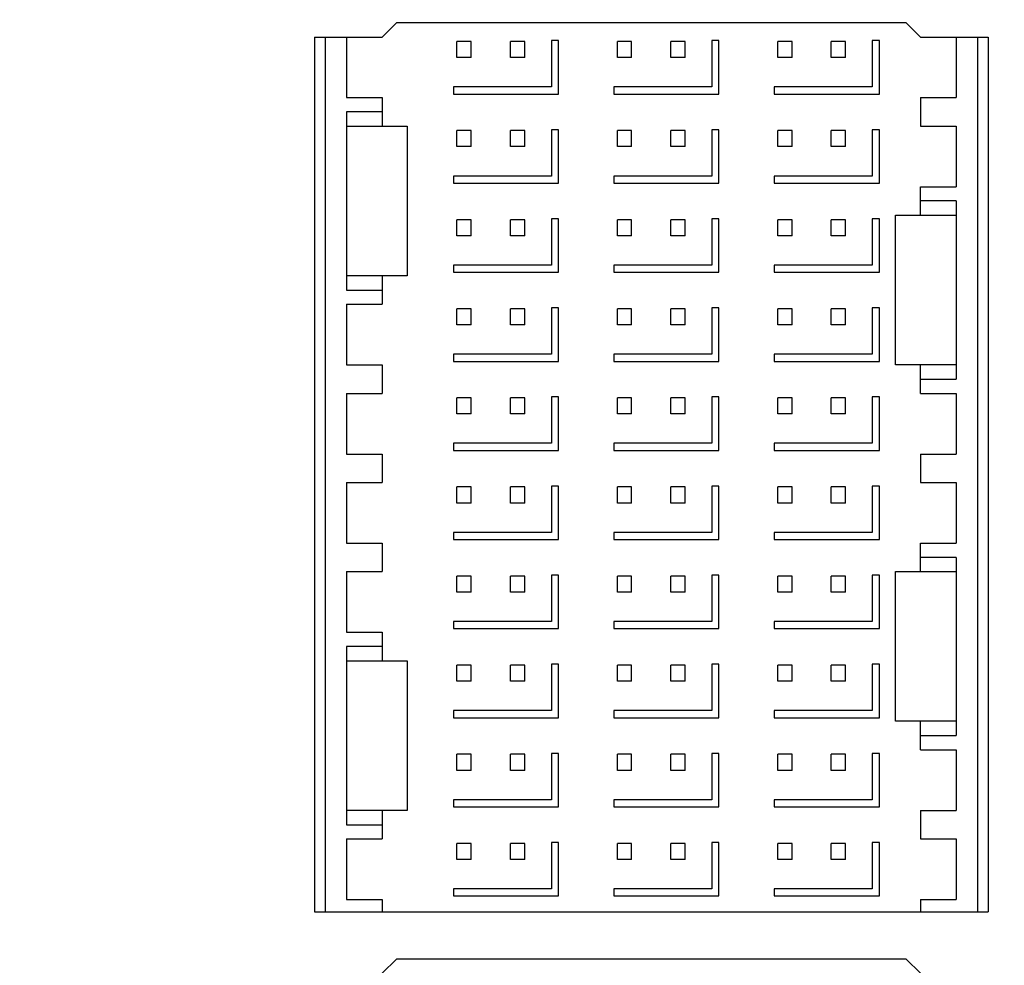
# Model space of a CAD drawing. Header units: inches. Extents: x 0 to 34, y 0 to 22.
# Tile 14 of 82: x 4.955 to 5.498, y 15.821 to 16.343. Entities that reach past the tile are written whole.
import ezdxf

# ---------------------------------------------------------------- set-up
doc = ezdxf.new("R2010")
doc.units = ezdxf.units.IN
doc.header["$LTSCALE"] = 1.87
doc.header["$MEASUREMENT"] = 0
doc.layers.get('0').update_dxf_attribs({"linetype": 'CONTINUOUS'})
doc.layers.add('DIMENSIONS', color=7, linetype='CONTINUOUS')
doc.styles.get("Standard").update_dxf_attribs({"font": 'txt', "width": 0.8})
doc.dimstyles.new('DIMSTYLE_3', dxfattribs={"dimtxt": 0.125, "dimasz": 0.18, "dimexe": 0.18, "dimexo": 0.0625, "dimgap": 0.09, "dimtad": 0, "dimtih": 1, "dimtoh": 1, "dimlfac": 2, "dimzin": 4, "dimdsep": 46, "dimtxsty": 'STANDARD', "dimblk": '_FILLED', "dimblk1": '_FILLED', "dimblk2": '_FILLED', "dimcen": 0.09, "dimadec": 0, "dimazin": 0, "dimtp": 0.01, "dimtm": 0.01, "dimtfac": 1, "dimtofl": 0, "dimtmove": 0, "dimatfit": 3, "dimldrblk": '_FILLED', "dimfxl": 1, "dimtolj": 1, "dimtzin": 4, "dimarcsym": 0})

# ---------------------------------------------------------------- blocks, each defined once
blk = doc.blocks.new('_FILLED')
at = {"color": 0, "linetype": 'BYBLOCK'}
blk.add_solid([(0, 0), (-1, 0.1736), (-1, -0.1736)], dxfattribs=at)
blk = doc.blocks.new('*D4')
at = {"layer": 'DIMENSIONS', "color": 2, "linetype": 'CONTINUOUS'}
for p, q in [((3.28338, 16.06561), (3.28338, 19.88362)), ((9.01534, 18.38362), (9.01534, 19.88362)), ((3.28338, 19.75862), (6.08763, 19.75862)), ((9.01534, 19.75862), (7.53763, 19.75862)), ((9.01534, 16.84227), (9.01534, 18.13362))]:
    blk.add_line(p, q, dxfattribs=at)
at = {"layer": 'DIMENSIONS', "color": 2, "linetype": 'CONTINUOUS', "xscale": 0.18, "yscale": 0.18, "zscale": 0.18, "rotation": 180}
blk.add_blockref('_FILLED', (3.28338, 19.75862), dxfattribs=at)
at = {"layer": 'DIMENSIONS', "color": 2, "linetype": 'CONTINUOUS', "xscale": 0.18, "yscale": 0.18, "zscale": 0.18}
blk.add_blockref('_FILLED', (9.01534, 19.75862), dxfattribs=at)
at = {"layer": 'DIMENSIONS', "color": 2, "linetype": 'CONTINUOUS', "width": 0.8}
for s, p in [('[', (6.77513, 19.69612)), (']', (7.37513, 19.69612)), ('11.46', (6.15013, 19.69612)), ('291.2', (6.87513, 19.69612))]:
    blk.add_text(s, height=0.125, dxfattribs=at).set_placement(p)

msp = doc.modelspace()

# ---------------------------------------------------------------- linework, layer by layer
at = {"color": 7, "linetype": 'CONTINUOUS'}
for p, q in [((5.15469, 16.33377), (5.16256, 16.34165)), ((5.44406, 16.34165), (5.16256, 16.34165)), ((5.44406, 16.34165), (5.45193, 16.33377)), ((5.11728, 16.33377), (5.11728, 15.85051)), ((5.11728, 16.33377), (5.15469, 16.33377)), ((5.12319, 16.33377), (5.12319, 15.85051)), ((5.135, 16.33377), (5.135, 16.30031)), ((5.19602, 16.32245), (5.19602, 16.33131)), ((5.2039, 16.33131), (5.19602, 16.33131)), ((5.2039, 16.32245), (5.2039, 16.33131)), ((5.22555, 16.32245), (5.22555, 16.33131)), ((5.23343, 16.33131), (5.22555, 16.33131)), ((5.23343, 16.32245), (5.23343, 16.33131)), ((5.24819, 16.33181), (5.24819, 16.30622)), ((5.25213, 16.33181), (5.24819, 16.33181)), ((5.25213, 16.30228), (5.25213, 16.33181)), ((5.28461, 16.32245), (5.28461, 16.33131)), ((5.29248, 16.33131), (5.28461, 16.33131)), ((5.29248, 16.32245), (5.29248, 16.33131)), ((5.31413, 16.32245), (5.31413, 16.33131)), ((5.32201, 16.33131), (5.31413, 16.33131)), ((5.32201, 16.32245), (5.32201, 16.33131)), ((5.33677, 16.33181), (5.33677, 16.30622)), ((5.34071, 16.33181), (5.33677, 16.33181)), ((5.34071, 16.30228), (5.34071, 16.33181)), ((5.37319, 16.32245), (5.37319, 16.33131)), ((5.38106, 16.33131), (5.37319, 16.33131)), ((5.38106, 16.32245), (5.38106, 16.33131)), ((5.40272, 16.32245), (5.40272, 16.33131)), ((5.41059, 16.33131), (5.40272, 16.33131)), ((5.41059, 16.32245), (5.41059, 16.33131)), ((5.42535, 16.33181), (5.42535, 16.30622)), ((5.42929, 16.33181), (5.42535, 16.33181)), ((5.42929, 16.30228), (5.42929, 16.33181)), ((5.45193, 16.33377), (5.48933, 16.33377)), ((5.47161, 16.33377), (5.47161, 16.30031)), ((5.48343, 16.33377), (5.48343, 15.85051)), ((5.48933, 16.33377), (5.48933, 15.85051)), ((5.2039, 16.32245), (5.19602, 16.32245)), ((5.23343, 16.32245), (5.22555, 16.32245)), ((5.29248, 16.32245), (5.28461, 16.32245)), ((5.32201, 16.32245), (5.31413, 16.32245)), ((5.38106, 16.32245), (5.37319, 16.32245)), ((5.41059, 16.32245), (5.40272, 16.32245)), ((5.19406, 16.30622), (5.19406, 16.30228)), ((5.24819, 16.30622), (5.19406, 16.30622)), ((5.19406, 16.30228), (5.25213, 16.30228)), ((5.28264, 16.30622), (5.28264, 16.30228)), ((5.33677, 16.30622), (5.28264, 16.30622)), ((5.28264, 16.30228), (5.34071, 16.30228)), ((5.37122, 16.30622), (5.37122, 16.30228)), ((5.42535, 16.30622), (5.37122, 16.30622)), ((5.37122, 16.30228), (5.42929, 16.30228)), ((5.135, 16.30031), (5.15469, 16.30031)), ((5.15469, 16.30031), (5.15469, 16.28456)), ((5.45193, 16.30031), (5.45193, 16.28456)), ((5.45193, 16.30031), (5.47161, 16.30031)), ((5.135, 16.29243), (5.135, 16.19401)), ((5.15469, 16.29243), (5.135, 16.29243)), ((5.135, 16.28456), (5.16846, 16.28456)), ((5.16846, 16.28456), (5.16846, 16.20188)), ((5.19602, 16.27324), (5.19602, 16.2821)), ((5.2039, 16.2821), (5.19602, 16.2821)), ((5.2039, 16.27324), (5.2039, 16.2821)), ((5.22555, 16.27324), (5.22555, 16.2821)), ((5.23343, 16.2821), (5.22555, 16.2821)), ((5.23343, 16.27324), (5.23343, 16.2821)), ((5.24819, 16.2826), (5.24819, 16.25701)), ((5.25213, 16.2826), (5.24819, 16.2826)), ((5.25213, 16.25307), (5.25213, 16.2826)), ((5.28461, 16.27324), (5.28461, 16.2821)), ((5.29248, 16.2821), (5.28461, 16.2821)), ((5.29248, 16.27324), (5.29248, 16.2821)), ((5.31413, 16.27324), (5.31413, 16.2821)), ((5.32201, 16.2821), (5.31413, 16.2821)), ((5.32201, 16.27324), (5.32201, 16.2821)), ((5.33677, 16.2826), (5.33677, 16.25701)), ((5.34071, 16.2826), (5.33677, 16.2826)), ((5.34071, 16.25307), (5.34071, 16.2826)), ((5.37319, 16.27324), (5.37319, 16.2821)), ((5.38106, 16.2821), (5.37319, 16.2821)), ((5.38106, 16.27324), (5.38106, 16.2821)), ((5.40272, 16.27324), (5.40272, 16.2821)), ((5.41059, 16.2821), (5.40272, 16.2821)), ((5.41059, 16.27324), (5.41059, 16.2821)), ((5.42535, 16.2826), (5.42535, 16.25701)), ((5.42929, 16.2826), (5.42535, 16.2826)), ((5.42929, 16.25307), (5.42929, 16.2826)), ((5.45193, 16.28456), (5.47161, 16.28456)), ((5.47161, 16.28456), (5.47161, 16.2511)), ((5.2039, 16.27324), (5.19602, 16.27324)), ((5.23343, 16.27324), (5.22555, 16.27324)), ((5.29248, 16.27324), (5.28461, 16.27324)), ((5.32201, 16.27324), (5.31413, 16.27324)), ((5.38106, 16.27324), (5.37319, 16.27324)), ((5.41059, 16.27324), (5.40272, 16.27324)), ((5.19406, 16.25701), (5.19406, 16.25307)), ((5.24819, 16.25701), (5.19406, 16.25701)), ((5.19406, 16.25307), (5.25213, 16.25307)), ((5.28264, 16.25701), (5.28264, 16.25307)), ((5.33677, 16.25701), (5.28264, 16.25701)), ((5.28264, 16.25307), (5.34071, 16.25307)), ((5.37122, 16.25701), (5.37122, 16.25307)), ((5.42535, 16.25701), (5.37122, 16.25701)), ((5.37122, 16.25307), (5.42929, 16.25307)), ((5.45193, 16.23535), (5.45193, 16.2511)), ((5.45193, 16.2511), (5.47161, 16.2511)), ((5.47161, 16.24322), (5.45193, 16.24322)), ((5.47161, 16.24322), (5.47161, 16.1448)), ((5.19602, 16.22403), (5.19602, 16.23289)), ((5.2039, 16.23289), (5.19602, 16.23289)), ((5.2039, 16.22403), (5.2039, 16.23289)), ((5.22555, 16.22403), (5.22555, 16.23289)), ((5.23343, 16.23289), (5.22555, 16.23289)), ((5.23343, 16.22403), (5.23343, 16.23289)), ((5.24819, 16.23338), (5.24819, 16.20779)), ((5.25213, 16.23338), (5.24819, 16.23338)), ((5.25213, 16.20386), (5.25213, 16.23338)), ((5.28461, 16.22403), (5.28461, 16.23289)), ((5.29248, 16.23289), (5.28461, 16.23289)), ((5.29248, 16.22403), (5.29248, 16.23289)), ((5.31413, 16.22403), (5.31413, 16.23289)), ((5.32201, 16.23289), (5.31413, 16.23289)), ((5.32201, 16.22403), (5.32201, 16.23289)), ((5.33677, 16.23338), (5.33677, 16.20779)), ((5.34071, 16.23338), (5.33677, 16.23338)), ((5.34071, 16.20386), (5.34071, 16.23338)), ((5.37319, 16.22403), (5.37319, 16.23289)), ((5.38106, 16.23289), (5.37319, 16.23289)), ((5.38106, 16.22403), (5.38106, 16.23289)), ((5.40272, 16.22403), (5.40272, 16.23289)), ((5.41059, 16.23289), (5.40272, 16.23289)), ((5.41059, 16.22403), (5.41059, 16.23289)), ((5.42535, 16.23338), (5.42535, 16.20779)), ((5.42929, 16.23338), (5.42535, 16.23338)), ((5.42929, 16.20386), (5.42929, 16.23338)), ((5.43815, 16.15267), (5.43815, 16.23535)), ((5.43815, 16.23535), (5.47161, 16.23535)), ((5.2039, 16.22403), (5.19602, 16.22403)), ((5.23343, 16.22403), (5.22555, 16.22403)), ((5.29248, 16.22403), (5.28461, 16.22403)), ((5.32201, 16.22403), (5.31413, 16.22403)), ((5.38106, 16.22403), (5.37319, 16.22403)), ((5.41059, 16.22403), (5.40272, 16.22403)), ((5.19406, 16.20779), (5.19406, 16.20386)), ((5.24819, 16.20779), (5.19406, 16.20779)), ((5.19406, 16.20386), (5.25213, 16.20386)), ((5.28264, 16.20779), (5.28264, 16.20386)), ((5.33677, 16.20779), (5.28264, 16.20779)), ((5.28264, 16.20386), (5.34071, 16.20386)), ((5.37122, 16.20779), (5.37122, 16.20386)), ((5.42535, 16.20779), (5.37122, 16.20779)), ((5.37122, 16.20386), (5.42929, 16.20386)), ((5.16846, 16.20188), (5.135, 16.20188)), ((5.15469, 16.20188), (5.15469, 16.18614)), ((5.135, 16.19401), (5.15469, 16.19401)), ((5.135, 16.18614), (5.135, 16.15267)), ((5.135, 16.18614), (5.15469, 16.18614)), ((5.19602, 16.17482), (5.19602, 16.18367)), ((5.2039, 16.18367), (5.19602, 16.18367)), ((5.2039, 16.17482), (5.2039, 16.18367)), ((5.22555, 16.17482), (5.22555, 16.18367)), ((5.23343, 16.18367), (5.22555, 16.18367)), ((5.23343, 16.17482), (5.23343, 16.18367)), ((5.24819, 16.18417), (5.24819, 16.15858)), ((5.25213, 16.18417), (5.24819, 16.18417)), ((5.25213, 16.15464), (5.25213, 16.18417)), ((5.28461, 16.17482), (5.28461, 16.18367)), ((5.29248, 16.18367), (5.28461, 16.18367)), ((5.29248, 16.17482), (5.29248, 16.18367)), ((5.31413, 16.17482), (5.31413, 16.18367)), ((5.32201, 16.18367), (5.31413, 16.18367)), ((5.32201, 16.17482), (5.32201, 16.18367)), ((5.33677, 16.18417), (5.33677, 16.15858)), ((5.34071, 16.18417), (5.33677, 16.18417)), ((5.34071, 16.15464), (5.34071, 16.18417)), ((5.37319, 16.17482), (5.37319, 16.18367)), ((5.38106, 16.18367), (5.37319, 16.18367)), ((5.38106, 16.17482), (5.38106, 16.18367)), ((5.40272, 16.17482), (5.40272, 16.18367)), ((5.41059, 16.18367), (5.40272, 16.18367)), ((5.41059, 16.17482), (5.41059, 16.18367)), ((5.42535, 16.18417), (5.42535, 16.15858)), ((5.42929, 16.18417), (5.42535, 16.18417)), ((5.42929, 16.15464), (5.42929, 16.18417)), ((5.2039, 16.17482), (5.19602, 16.17482)), ((5.23343, 16.17482), (5.22555, 16.17482)), ((5.29248, 16.17482), (5.28461, 16.17482)), ((5.32201, 16.17482), (5.31413, 16.17482)), ((5.38106, 16.17482), (5.37319, 16.17482)), ((5.41059, 16.17482), (5.40272, 16.17482)), ((5.19406, 16.15858), (5.19406, 16.15464)), ((5.24819, 16.15858), (5.19406, 16.15858)), ((5.28264, 16.15858), (5.28264, 16.15464)), ((5.33677, 16.15858), (5.28264, 16.15858)), ((5.37122, 16.15858), (5.37122, 16.15464)), ((5.42535, 16.15858), (5.37122, 16.15858)), ((5.135, 16.15267), (5.15469, 16.15267)), ((5.15469, 16.15267), (5.15469, 16.13692)), ((5.19406, 16.15464), (5.25213, 16.15464)), ((5.28264, 16.15464), (5.34071, 16.15464)), ((5.37122, 16.15464), (5.42929, 16.15464)), ((5.47161, 16.15267), (5.43815, 16.15267)), ((5.45193, 16.13692), (5.45193, 16.15267)), ((5.45193, 16.1448), (5.47161, 16.1448)), ((5.135, 16.13692), (5.135, 16.10346)), ((5.135, 16.13692), (5.15469, 16.13692)), ((5.19602, 16.1256), (5.19602, 16.13446)), ((5.2039, 16.13446), (5.19602, 16.13446)), ((5.2039, 16.1256), (5.2039, 16.13446)), ((5.22555, 16.1256), (5.22555, 16.13446)), ((5.23343, 16.13446), (5.22555, 16.13446)), ((5.23343, 16.1256), (5.23343, 16.13446)), ((5.24819, 16.13496), (5.24819, 16.10937)), ((5.25213, 16.13496), (5.24819, 16.13496)), ((5.25213, 16.10543), (5.25213, 16.13496)), ((5.28461, 16.1256), (5.28461, 16.13446)), ((5.29248, 16.13446), (5.28461, 16.13446)), ((5.29248, 16.1256), (5.29248, 16.13446)), ((5.31413, 16.1256), (5.31413, 16.13446)), ((5.32201, 16.13446), (5.31413, 16.13446)), ((5.32201, 16.1256), (5.32201, 16.13446)), ((5.33677, 16.13496), (5.33677, 16.10937)), ((5.34071, 16.13496), (5.33677, 16.13496)), ((5.34071, 16.10543), (5.34071, 16.13496)), ((5.37319, 16.1256), (5.37319, 16.13446)), ((5.38106, 16.13446), (5.37319, 16.13446)), ((5.38106, 16.1256), (5.38106, 16.13446)), ((5.40272, 16.1256), (5.40272, 16.13446)), ((5.41059, 16.13446), (5.40272, 16.13446)), ((5.41059, 16.1256), (5.41059, 16.13446)), ((5.42535, 16.13496), (5.42535, 16.10937)), ((5.42929, 16.13496), (5.42535, 16.13496)), ((5.42929, 16.10543), (5.42929, 16.13496)), ((5.45193, 16.13692), (5.47161, 16.13692)), ((5.47161, 16.13692), (5.47161, 16.10346)), ((5.2039, 16.1256), (5.19602, 16.1256)), ((5.23343, 16.1256), (5.22555, 16.1256)), ((5.29248, 16.1256), (5.28461, 16.1256)), ((5.32201, 16.1256), (5.31413, 16.1256)), ((5.38106, 16.1256), (5.37319, 16.1256)), ((5.41059, 16.1256), (5.40272, 16.1256)), ((5.19406, 16.10937), (5.19406, 16.10543)), ((5.24819, 16.10937), (5.19406, 16.10937)), ((5.28264, 16.10937), (5.28264, 16.10543)), ((5.33677, 16.10937), (5.28264, 16.10937)), ((5.37122, 16.10937), (5.37122, 16.10543)), ((5.42535, 16.10937), (5.37122, 16.10937)), ((5.135, 16.10346), (5.15469, 16.10346)), ((5.15469, 16.10346), (5.15469, 16.08771)), ((5.19406, 16.10543), (5.25213, 16.10543)), ((5.28264, 16.10543), (5.34071, 16.10543)), ((5.37122, 16.10543), (5.42929, 16.10543)), ((5.45193, 16.10346), (5.45193, 16.08771)), ((5.45193, 16.10346), (5.47161, 16.10346)), ((5.135, 16.08771), (5.135, 16.05425)), ((5.135, 16.08771), (5.15469, 16.08771)), ((5.19602, 16.07639), (5.19602, 16.08525)), ((5.2039, 16.08525), (5.19602, 16.08525)), ((5.2039, 16.07639), (5.2039, 16.08525)), ((5.22555, 16.07639), (5.22555, 16.08525)), ((5.23343, 16.08525), (5.22555, 16.08525)), ((5.23343, 16.07639), (5.23343, 16.08525)), ((5.24819, 16.08575), (5.24819, 16.06016)), ((5.25213, 16.08575), (5.24819, 16.08575)), ((5.25213, 16.05622), (5.25213, 16.08575)), ((5.28461, 16.07639), (5.28461, 16.08525)), ((5.29248, 16.08525), (5.28461, 16.08525)), ((5.29248, 16.07639), (5.29248, 16.08525)), ((5.31413, 16.07639), (5.31413, 16.08525)), ((5.32201, 16.08525), (5.31413, 16.08525)), ((5.32201, 16.07639), (5.32201, 16.08525)), ((5.33677, 16.08575), (5.33677, 16.06016)), ((5.34071, 16.08575), (5.33677, 16.08575)), ((5.34071, 16.05622), (5.34071, 16.08575)), ((5.37319, 16.07639), (5.37319, 16.08525)), ((5.38106, 16.08525), (5.37319, 16.08525)), ((5.38106, 16.07639), (5.38106, 16.08525)), ((5.40272, 16.07639), (5.40272, 16.08525)), ((5.41059, 16.08525), (5.40272, 16.08525)), ((5.41059, 16.07639), (5.41059, 16.08525)), ((5.42535, 16.08575), (5.42535, 16.06016)), ((5.42929, 16.08575), (5.42535, 16.08575)), ((5.42929, 16.05622), (5.42929, 16.08575)), ((5.45193, 16.08771), (5.47161, 16.08771)), ((5.47161, 16.08771), (5.47161, 16.05425)), ((5.2039, 16.07639), (5.19602, 16.07639)), ((5.23343, 16.07639), (5.22555, 16.07639)), ((5.29248, 16.07639), (5.28461, 16.07639)), ((5.32201, 16.07639), (5.31413, 16.07639)), ((5.38106, 16.07639), (5.37319, 16.07639)), ((5.41059, 16.07639), (5.40272, 16.07639)), ((5.19406, 16.06016), (5.19406, 16.05622)), ((5.24819, 16.06016), (5.19406, 16.06016)), ((5.28264, 16.06016), (5.28264, 16.05622)), ((5.33677, 16.06016), (5.28264, 16.06016)), ((5.37122, 16.06016), (5.37122, 16.05622)), ((5.42535, 16.06016), (5.37122, 16.06016)), ((5.135, 16.05425), (5.15469, 16.05425)), ((5.15469, 16.05425), (5.15469, 16.0385)), ((5.19406, 16.05622), (5.25213, 16.05622)), ((5.28264, 16.05622), (5.34071, 16.05622)), ((5.37122, 16.05622), (5.42929, 16.05622)), ((5.45193, 16.0385), (5.45193, 16.05425)), ((5.45193, 16.05425), (5.47161, 16.05425)), ((5.47161, 16.04637), (5.45193, 16.04637)), ((5.47161, 16.04637), (5.47161, 15.94795)), ((5.135, 16.0385), (5.135, 16.00503)), ((5.135, 16.0385), (5.15469, 16.0385)), ((5.19602, 16.02718), (5.19602, 16.03604)), ((5.2039, 16.03604), (5.19602, 16.03604)), ((5.2039, 16.02718), (5.2039, 16.03604)), ((5.22555, 16.02718), (5.22555, 16.03604)), ((5.23343, 16.03604), (5.22555, 16.03604)), ((5.23343, 16.02718), (5.23343, 16.03604)), ((5.24819, 16.03653), (5.24819, 16.01094)), ((5.25213, 16.03653), (5.24819, 16.03653)), ((5.25213, 16.00701), (5.25213, 16.03653)), ((5.28461, 16.02718), (5.28461, 16.03604)), ((5.29248, 16.03604), (5.28461, 16.03604)), ((5.29248, 16.02718), (5.29248, 16.03604)), ((5.31413, 16.02718), (5.31413, 16.03604)), ((5.32201, 16.03604), (5.31413, 16.03604)), ((5.32201, 16.02718), (5.32201, 16.03604)), ((5.33677, 16.03653), (5.33677, 16.01094)), ((5.34071, 16.03653), (5.33677, 16.03653)), ((5.34071, 16.00701), (5.34071, 16.03653)), ((5.37319, 16.02718), (5.37319, 16.03604)), ((5.38106, 16.03604), (5.37319, 16.03604)), ((5.38106, 16.02718), (5.38106, 16.03604)), ((5.40272, 16.02718), (5.40272, 16.03604)), ((5.41059, 16.03604), (5.40272, 16.03604)), ((5.41059, 16.02718), (5.41059, 16.03604)), ((5.42535, 16.03653), (5.42535, 16.01094)), ((5.42929, 16.03653), (5.42535, 16.03653)), ((5.42929, 16.00701), (5.42929, 16.03653)), ((5.43815, 15.95582), (5.43815, 16.0385)), ((5.43815, 16.0385), (5.47161, 16.0385)), ((5.2039, 16.02718), (5.19602, 16.02718)), ((5.23343, 16.02718), (5.22555, 16.02718)), ((5.29248, 16.02718), (5.28461, 16.02718)), ((5.32201, 16.02718), (5.31413, 16.02718)), ((5.38106, 16.02718), (5.37319, 16.02718)), ((5.41059, 16.02718), (5.40272, 16.02718)), ((5.19406, 16.01094), (5.19406, 16.00701)), ((5.24819, 16.01094), (5.19406, 16.01094)), ((5.28264, 16.01094), (5.28264, 16.00701)), ((5.33677, 16.01094), (5.28264, 16.01094)), ((5.37122, 16.01094), (5.37122, 16.00701)), ((5.42535, 16.01094), (5.37122, 16.01094)), ((5.135, 16.00503), (5.15469, 16.00503)), ((5.15469, 16.00503), (5.15469, 15.98929)), ((5.19406, 16.00701), (5.25213, 16.00701)), ((5.28264, 16.00701), (5.34071, 16.00701)), ((5.37122, 16.00701), (5.42929, 16.00701)), ((5.135, 15.99716), (5.135, 15.89873)), ((5.15469, 15.99716), (5.135, 15.99716)), ((5.135, 15.98929), (5.16846, 15.98929)), ((5.16846, 15.98929), (5.16846, 15.90661)), ((5.19602, 15.97797), (5.19602, 15.98682)), ((5.2039, 15.98682), (5.19602, 15.98682)), ((5.2039, 15.97797), (5.2039, 15.98682)), ((5.22555, 15.97797), (5.22555, 15.98682)), ((5.23343, 15.98682), (5.22555, 15.98682)), ((5.23343, 15.97797), (5.23343, 15.98682)), ((5.24819, 15.98732), (5.24819, 15.96173)), ((5.25213, 15.98732), (5.24819, 15.98732)), ((5.25213, 15.95779), (5.25213, 15.98732)), ((5.28461, 15.97797), (5.28461, 15.98682)), ((5.29248, 15.98682), (5.28461, 15.98682)), ((5.29248, 15.97797), (5.29248, 15.98682)), ((5.31413, 15.97797), (5.31413, 15.98682)), ((5.32201, 15.98682), (5.31413, 15.98682)), ((5.32201, 15.97797), (5.32201, 15.98682)), ((5.33677, 15.98732), (5.33677, 15.96173)), ((5.34071, 15.98732), (5.33677, 15.98732)), ((5.34071, 15.95779), (5.34071, 15.98732)), ((5.37319, 15.97797), (5.37319, 15.98682)), ((5.38106, 15.98682), (5.37319, 15.98682)), ((5.38106, 15.97797), (5.38106, 15.98682)), ((5.40272, 15.97797), (5.40272, 15.98682)), ((5.41059, 15.98682), (5.40272, 15.98682)), ((5.41059, 15.97797), (5.41059, 15.98682)), ((5.42535, 15.98732), (5.42535, 15.96173)), ((5.42929, 15.98732), (5.42535, 15.98732)), ((5.42929, 15.95779), (5.42929, 15.98732)), ((5.2039, 15.97797), (5.19602, 15.97797)), ((5.23343, 15.97797), (5.22555, 15.97797)), ((5.29248, 15.97797), (5.28461, 15.97797)), ((5.32201, 15.97797), (5.31413, 15.97797)), ((5.38106, 15.97797), (5.37319, 15.97797)), ((5.41059, 15.97797), (5.40272, 15.97797)), ((5.19406, 15.96173), (5.19406, 15.95779)), ((5.24819, 15.96173), (5.19406, 15.96173)), ((5.28264, 15.96173), (5.28264, 15.95779)), ((5.33677, 15.96173), (5.28264, 15.96173)), ((5.37122, 15.96173), (5.37122, 15.95779)), ((5.42535, 15.96173), (5.37122, 15.96173)), ((5.19406, 15.95779), (5.25213, 15.95779)), ((5.28264, 15.95779), (5.34071, 15.95779)), ((5.37122, 15.95779), (5.42929, 15.95779)), ((5.47161, 15.95582), (5.43815, 15.95582)), ((5.45193, 15.94007), (5.45193, 15.95582)), ((5.45193, 15.94795), (5.47161, 15.94795)), ((5.19602, 15.92875), (5.19602, 15.93761)), ((5.2039, 15.93761), (5.19602, 15.93761)), ((5.2039, 15.92875), (5.2039, 15.93761)), ((5.22555, 15.92875), (5.22555, 15.93761)), ((5.23343, 15.93761), (5.22555, 15.93761)), ((5.23343, 15.92875), (5.23343, 15.93761)), ((5.24819, 15.93811), (5.24819, 15.91252)), ((5.25213, 15.93811), (5.24819, 15.93811)), ((5.25213, 15.90858), (5.25213, 15.93811)), ((5.28461, 15.92875), (5.28461, 15.93761)), ((5.29248, 15.93761), (5.28461, 15.93761)), ((5.29248, 15.92875), (5.29248, 15.93761)), ((5.31413, 15.92875), (5.31413, 15.93761)), ((5.32201, 15.93761), (5.31413, 15.93761)), ((5.32201, 15.92875), (5.32201, 15.93761)), ((5.33677, 15.93811), (5.33677, 15.91252)), ((5.34071, 15.93811), (5.33677, 15.93811)), ((5.34071, 15.90858), (5.34071, 15.93811)), ((5.37319, 15.92875), (5.37319, 15.93761)), ((5.38106, 15.93761), (5.37319, 15.93761)), ((5.38106, 15.92875), (5.38106, 15.93761)), ((5.40272, 15.92875), (5.40272, 15.93761)), ((5.41059, 15.93761), (5.40272, 15.93761)), ((5.41059, 15.92875), (5.41059, 15.93761)), ((5.42535, 15.93811), (5.42535, 15.91252)), ((5.42929, 15.93811), (5.42535, 15.93811)), ((5.42929, 15.90858), (5.42929, 15.93811)), ((5.45193, 15.94007), (5.47161, 15.94007)), ((5.47161, 15.94007), (5.47161, 15.90661)), ((5.2039, 15.92875), (5.19602, 15.92875)), ((5.23343, 15.92875), (5.22555, 15.92875)), ((5.29248, 15.92875), (5.28461, 15.92875)), ((5.32201, 15.92875), (5.31413, 15.92875)), ((5.38106, 15.92875), (5.37319, 15.92875)), ((5.41059, 15.92875), (5.40272, 15.92875)), ((5.19406, 15.91252), (5.19406, 15.90858)), ((5.24819, 15.91252), (5.19406, 15.91252)), ((5.28264, 15.91252), (5.28264, 15.90858)), ((5.33677, 15.91252), (5.28264, 15.91252)), ((5.37122, 15.91252), (5.37122, 15.90858)), ((5.42535, 15.91252), (5.37122, 15.91252)), ((5.16846, 15.90661), (5.135, 15.90661)), ((5.15469, 15.90661), (5.15469, 15.89086)), ((5.19406, 15.90858), (5.25213, 15.90858)), ((5.28264, 15.90858), (5.34071, 15.90858)), ((5.37122, 15.90858), (5.42929, 15.90858)), ((5.45193, 15.90661), (5.45193, 15.89086)), ((5.45193, 15.90661), (5.47161, 15.90661)), ((5.135, 15.89873), (5.15469, 15.89873)), ((5.135, 15.89086), (5.135, 15.8574)), ((5.135, 15.89086), (5.15469, 15.89086)), ((5.24819, 15.8889), (5.24819, 15.86331)), ((5.25213, 15.8889), (5.24819, 15.8889)), ((5.25213, 15.85937), (5.25213, 15.8889)), ((5.33677, 15.8889), (5.33677, 15.86331)), ((5.34071, 15.8889), (5.33677, 15.8889)), ((5.34071, 15.85937), (5.34071, 15.8889)), ((5.42535, 15.8889), (5.42535, 15.86331)), ((5.42929, 15.8889), (5.42535, 15.8889)), ((5.42929, 15.85937), (5.42929, 15.8889)), ((5.45193, 15.89086), (5.47161, 15.89086)), ((5.47161, 15.89086), (5.47161, 15.8574)), ((5.19602, 15.87954), (5.19602, 15.8884)), ((5.2039, 15.8884), (5.19602, 15.8884)), ((5.2039, 15.87954), (5.2039, 15.8884)), ((5.22555, 15.87954), (5.22555, 15.8884)), ((5.23343, 15.8884), (5.22555, 15.8884)), ((5.23343, 15.87954), (5.23343, 15.8884)), ((5.28461, 15.87954), (5.28461, 15.8884)), ((5.29248, 15.8884), (5.28461, 15.8884)), ((5.29248, 15.87954), (5.29248, 15.8884)), ((5.31413, 15.87954), (5.31413, 15.8884)), ((5.32201, 15.8884), (5.31413, 15.8884)), ((5.32201, 15.87954), (5.32201, 15.8884)), ((5.37319, 15.87954), (5.37319, 15.8884)), ((5.38106, 15.8884), (5.37319, 15.8884)), ((5.38106, 15.87954), (5.38106, 15.8884)), ((5.40272, 15.87954), (5.40272, 15.8884)), ((5.41059, 15.8884), (5.40272, 15.8884)), ((5.41059, 15.87954), (5.41059, 15.8884)), ((5.2039, 15.87954), (5.19602, 15.87954)), ((5.23343, 15.87954), (5.22555, 15.87954)), ((5.29248, 15.87954), (5.28461, 15.87954)), ((5.32201, 15.87954), (5.31413, 15.87954)), ((5.38106, 15.87954), (5.37319, 15.87954)), ((5.41059, 15.87954), (5.40272, 15.87954)), ((5.19406, 15.86331), (5.19406, 15.85937)), ((5.24819, 15.86331), (5.19406, 15.86331)), ((5.28264, 15.86331), (5.28264, 15.85937)), ((5.33677, 15.86331), (5.28264, 15.86331)), ((5.37122, 15.86331), (5.37122, 15.85937)), ((5.42535, 15.86331), (5.37122, 15.86331)), ((5.135, 15.8574), (5.15469, 15.8574)), ((5.15469, 15.8574), (5.15469, 15.85051)), ((5.19406, 15.85937), (5.25213, 15.85937)), ((5.28264, 15.85937), (5.34071, 15.85937)), ((5.37122, 15.85937), (5.42929, 15.85937)), ((5.45193, 15.8574), (5.45193, 15.85051)), ((5.45193, 15.8574), (5.47161, 15.8574)), ((5.11728, 15.85051), (5.48933, 15.85051)), ((5.15469, 15.81663), (5.16256, 15.8245)), ((5.44406, 15.8245), (5.16256, 15.8245)), ((5.44406, 15.8245), (5.45193, 15.81663))]:
    msp.add_line(p, q, dxfattribs=at)

# ---------------------------------------------------------------- dimensions: what is measured, and where the dimension line sits
at = {"layer": 'DIMENSIONS', "color": 2, "linetype": 'CONTINUOUS'}
dim = msp.add_linear_dim(base=(9.01534, 19.75862), p1=(3.28338, 16.06561), p2=(9.01534, 16.84227), dimstyle='DIMSTYLE_3', dxfattribs=at)
dim.commit()
dim.dimension.update_dxf_attribs({"geometry": '*D4', "text_midpoint": (6.81263, 19.75862), "dimtype": 160})

doc.saveas('drawing.dxf')
